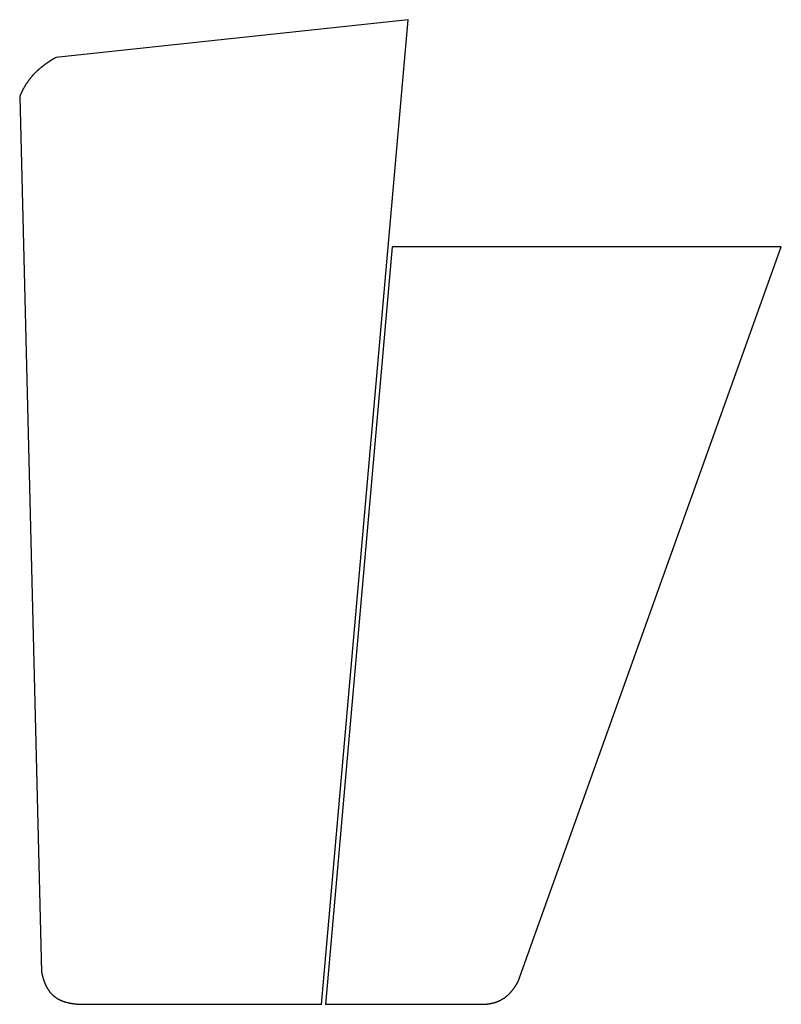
# Model space of a CAD drawing. Header units: millimetres. Extents: x -501 to -402, y -102 to 26.
import ezdxf

# ---------------------------------------------------------------- set-up
doc = ezdxf.new("R2010")
doc.units = ezdxf.units.MM
doc.layers.get('0').update_dxf_attribs({"linetype": 'CONTINUOUS'})

msp = doc.modelspace()

# ---------------------------------------------------------------- linework, layer by layer
for p, q in [((-450.81, 26.15), (-496.45, 21.24)), ((-462.05, -101.51), (-450.81, 26.15)), ((-501.15, 16.2), (-498.31, -97.35)), ((-452.87, -3.28), (-461.52, -101.51)), ((-402.44, -3.28), (-452.87, -3.28)), ((-436.53, -98.53), (-402.44, -3.28)), ((-462.05, -101.51), (-493.11, -101.51)), ((-441.06, -101.51), (-461.52, -101.51))]:
    msp.add_line(p, q)
for points in [[(-496.45, 21.24), (-496.59, 21.17), (-496.86, 21.01), (-497.25, 20.77), (-497.75, 20.44), (-498.33, 20), (-498.87, 19.54), (-499.37, 19.05), (-499.81, 18.53), (-500.21, 17.99), (-500.57, 17.42), (-500.82, 16.94), (-500.99, 16.57), (-501.1, 16.32), (-501.15, 16.2)], [(-498.31, -97.35), (-498.28, -97.51), (-498.21, -97.83), (-498.09, -98.29), (-497.89, -98.85), (-497.56, -99.49), (-497.17, -100.04), (-496.69, -100.5), (-496.13, -100.87), (-495.48, -101.15), (-494.76, -101.34), (-494.14, -101.44), (-493.64, -101.49), (-493.29, -101.5), (-493.11, -101.51)], [(-441.06, -101.51), (-440.94, -101.5), (-440.7, -101.49), (-440.35, -101.45), (-439.9, -101.37), (-439.37, -101.22), (-438.87, -101.01), (-438.4, -100.74), (-437.96, -100.41), (-437.56, -100.02), (-437.19, -99.58), (-436.91, -99.18), (-436.72, -98.86), (-436.59, -98.64), (-436.53, -98.53)]]:
    msp.add_open_spline(points, degree=5)

doc.saveas('drawing.dxf')
